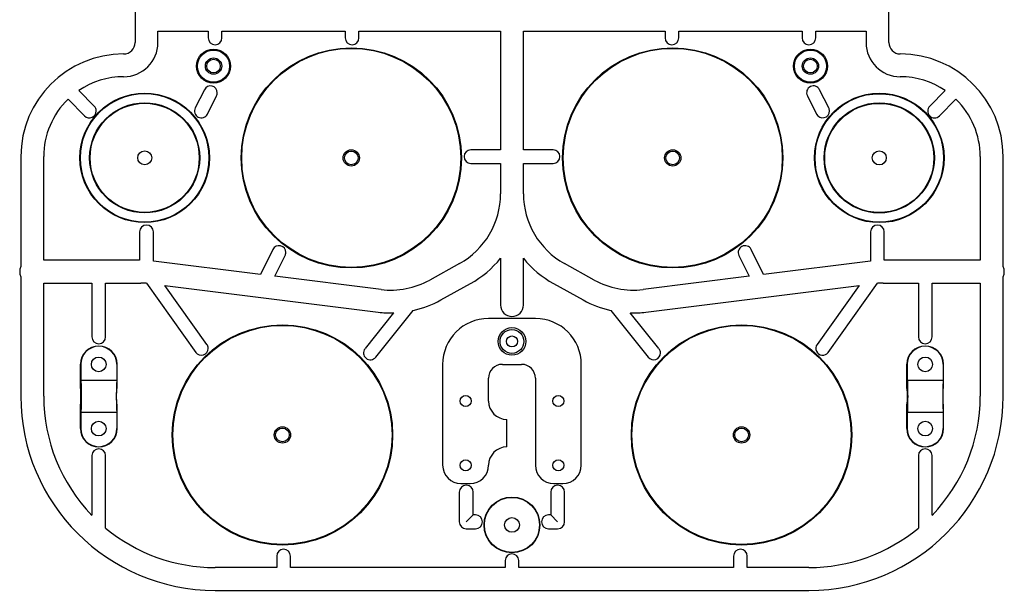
# Model space of a CAD drawing. Extents: x 81 to 296, y 2 to 279.
# Tile 1 of 3: x 81 to 296, y 2 to 127. Entities that reach past the tile are written whole.
import ezdxf

# ---------------------------------------------------------------- set-up
doc = ezdxf.new("R2010")
doc.units = 0
doc.header["$MEASUREMENT"] = 0
doc.layers.get('0').update_dxf_attribs({"linetype": 'CONTINUOUS'})

msp = doc.modelspace()

# ---------------------------------------------------------------- linework, layer by layer
at = {"color": 7, "linetype": 'CONTINUOUS'}
for p, q in [((106.22, 252.88), (106.22, 122.3)), ((271.22, 122.3), (271.22, 252.88)), ((111.22, 122.3), (111.22, 124.8)), ((111.22, 124.8), (122.22, 124.8)), ((122.22, 124.8), (122.22, 123.3)), ((125.22, 124.8), (152.22, 124.8)), ((125.22, 123.3), (125.22, 124.8)), ((152.22, 124.8), (152.22, 123.3)), ((155.22, 124.8), (186.22, 124.8)), ((155.22, 123.3), (155.22, 124.8)), ((186.22, 124.8), (186.22, 98.8)), ((186.22, 124.8), (186.22, 98.8)), ((191.22, 124.8), (222.22, 124.8)), ((191.22, 98.8), (191.22, 124.8)), ((191.22, 98.8), (191.22, 124.8)), ((222.22, 124.8), (222.22, 123.3)), ((225.22, 124.8), (252.22, 124.8)), ((225.22, 123.3), (225.22, 124.8)), ((252.22, 124.8), (252.22, 123.3)), ((255.22, 124.8), (266.22, 124.8)), ((255.22, 123.3), (255.22, 124.8)), ((266.22, 124.8), (266.22, 122.3)), ((97.28, 108.36), (93.88, 111.77)), ((121.38, 111.97), (119.38, 107.97)), ((122.07, 106.63), (124.07, 110.63)), ((253.38, 110.63), (255.38, 106.63)), ((258.07, 107.97), (256.07, 111.97)), ((283.57, 111.77), (280.16, 108.36)), ((91.54, 109.87), (95.16, 106.24)), ((282.28, 106.24), (285.91, 109.87)), ((81.22, 97.3), (81.22, 73.22)), ((86.22, 74.6), (86.22, 97.3)), ((186.22, 98.8), (179.72, 98.8)), ((197.72, 98.8), (191.22, 98.8)), ((291.22, 97.3), (291.22, 74.6)), ((296.22, 73.22), (296.22, 97.3)), ((179.72, 95.8), (186.22, 95.8)), ((186.22, 95.8), (186.22, 89.18)), ((186.22, 95.8), (186.22, 89.18)), ((191.22, 89.18), (191.22, 95.8)), ((191.22, 95.8), (197.72, 95.8)), ((191.22, 89.18), (191.22, 95.8)), ((107.22, 80.8), (107.22, 74.6)), ((110.22, 74.44), (110.22, 80.8)), ((267.22, 80.8), (267.22, 74.44)), ((270.22, 74.6), (270.22, 80.8)), ((136.38, 76.97), (133.65, 71.51)), ((136.81, 71.11), (139.07, 75.63)), ((238.38, 75.63), (240.64, 71.11)), ((243.8, 71.51), (241.07, 76.97)), ((107.22, 74.6), (86.22, 74.6)), ((133.65, 71.51), (110.27, 74.43)), ((177.22, 73.89), (170.72, 70.27)), ((186.22, 75.04), (186.22, 64.8)), ((191.22, 64.8), (191.22, 75.04)), ((206.73, 70.27), (200.23, 73.89)), ((267.18, 74.43), (243.8, 71.51)), ((291.22, 74.6), (270.22, 74.6)), ((81.22, 70.99), (81.22, 44.8)), ((86.22, 44.8), (86.22, 69.6)), ((86.22, 69.6), (96.77, 69.6)), ((96.77, 69.6), (96.77, 57.8)), ((99.77, 69.6), (107.48, 69.6)), ((99.77, 57.8), (99.77, 69.6)), ((108.7, 69.56), (119.5, 54.43)), ((121.94, 56.18), (112.72, 69.08)), ((112.72, 69.08), (159.43, 63.25)), ((160.05, 68.21), (136.81, 71.11)), ((173.15, 65.9), (179.65, 69.52)), ((197.8, 69.52), (204.3, 65.9)), ((240.64, 71.11), (217.4, 68.21)), ((218.02, 63.25), (264.72, 69.08)), ((264.72, 69.08), (255.5, 56.18)), ((257.94, 54.43), (268.75, 69.56)), ((269.97, 69.6), (277.67, 69.6)), ((277.67, 69.6), (277.67, 57.8)), ((280.67, 69.6), (291.22, 69.6)), ((280.67, 57.8), (280.67, 69.6)), ((291.22, 69.6), (291.22, 44.8)), ((296.22, 44.8), (296.22, 70.99)), ((162.82, 63.08), (156.55, 55.24)), ((158.9, 53.37), (167.09, 63.6)), ((210.36, 63.6), (218.55, 53.37)), ((220.9, 55.24), (214.62, 63.08)), ((193.85, 61.85), (183.59, 61.85)), ((98.28, 55.82), (98.26, 55.82)), ((98.28, 55.76), (98.26, 55.76)), ((279.18, 55.82), (279.16, 55.82)), ((279.18, 55.76), (279.16, 55.76)), ((94.25, 46.48), (94.25, 51.81)), ((94.31, 51.81), (94.31, 48.29)), ((102.23, 51.81), (102.23, 48.29)), ((102.29, 46.48), (102.29, 51.81)), ((173.54, 51.8), (173.54, 29.69)), ((186.61, 51.8), (190.83, 51.8)), ((203.9, 29.69), (203.9, 51.8)), ((275.15, 46.48), (275.15, 51.81)), ((275.21, 51.81), (275.21, 48.29)), ((283.13, 51.81), (283.13, 48.29)), ((283.19, 46.48), (283.19, 51.81)), ((102.23, 48.29), (94.31, 48.29)), ((183.59, 43.76), (183.59, 48.78)), ((193.85, 48.78), (193.85, 29.69)), ((283.13, 48.29), (275.21, 48.29)), ((94.31, 46.48), (94.25, 46.48)), ((102.23, 46.48), (102.29, 46.48)), ((275.21, 46.48), (275.15, 46.48)), ((283.13, 46.48), (283.19, 46.48)), ((94.25, 43.06), (94.31, 43.06)), ((94.25, 37.72), (94.25, 43.06)), ((94.31, 41.25), (94.31, 37.72)), ((102.23, 41.25), (94.31, 41.25)), ((102.29, 43.06), (102.23, 43.06)), ((102.23, 41.25), (102.23, 37.72)), ((102.29, 37.72), (102.29, 43.06)), ((275.15, 43.06), (275.21, 43.06)), ((275.15, 37.72), (275.15, 43.06)), ((283.13, 41.25), (275.21, 41.25)), ((275.21, 41.25), (275.21, 37.72)), ((283.19, 43.06), (283.13, 43.06)), ((283.13, 41.25), (283.13, 37.72)), ((283.19, 37.72), (283.19, 43.06)), ((187.61, 33.71), (187.61, 39.74)), ((98.28, 33.77), (98.26, 33.77)), ((98.28, 33.71), (98.26, 33.71)), ((279.18, 33.77), (279.16, 33.77)), ((279.18, 33.71), (279.16, 33.71)), ((96.77, 31.8), (96.77, 18.73)), ((99.77, 15.95), (99.77, 31.8)), ((277.67, 31.8), (277.67, 15.95)), ((280.67, 18.73), (280.67, 31.8)), ((177.19, 23.8), (177.19, 17.3)), ((177.56, 25.67), (179.57, 25.67)), ((180.25, 18.83), (180.25, 23.8)), ((197.19, 23.8), (197.19, 18.83)), ((197.87, 25.67), (199.88, 25.67)), ((200.25, 17.3), (200.25, 23.8)), ((180.25, 18.83), (178.72, 17.3)), ((180.72, 18.83), (180.25, 18.83)), ((197.19, 18.83), (196.72, 18.83)), ((197.19, 18.83), (198.72, 17.3)), ((178.72, 15.77), (180.72, 15.77)), ((196.72, 15.77), (198.72, 15.77)), ((137.22, 9.8), (137.22, 7.3)), ((140.22, 7.3), (140.22, 9.8)), ((187.22, 8.8), (187.22, 7.3)), ((187.22, 8.8), (187.22, 7.3)), ((190.22, 7.3), (190.22, 8.8)), ((190.22, 7.3), (190.22, 8.8)), ((237.22, 9.8), (237.22, 7.3)), ((240.22, 7.3), (240.22, 9.8)), ((137.22, 7.3), (123.72, 7.3)), ((187.22, 7.3), (140.22, 7.3)), ((237.22, 7.3), (190.22, 7.3)), ((253.72, 7.3), (240.22, 7.3)), ((123.72, 2.3), (188.72, 2.3)), ((188.72, 2.3), (253.72, 2.3))]:
    msp.add_line(p, q, dxfattribs=at)
at = {"color": 7, "linetype": 'CONTINUOUS', "flags": 128}
for points in [[(94.31, 48.29), (94.34, 48.23), (94.36, 48.07), (94.38, 47.81), (94.39, 47.46), (94.41, 47.03), (94.42, 46.53), (94.43, 45.97), (94.43, 45.38), (94.44, 44.77), (94.43, 44.16), (94.43, 43.57), (94.42, 43.01), (94.41, 42.51), (94.39, 42.07), (94.38, 41.72), (94.36, 41.46), (94.34, 41.3), (94.31, 41.25)], [(102.23, 48.29), (102.21, 48.23), (102.19, 48.05), (102.17, 47.76), (102.15, 47.37), (102.14, 46.89), (102.12, 46.34), (102.12, 45.73), (102.11, 45.09), (102.11, 44.44), (102.12, 43.81), (102.12, 43.2), (102.14, 42.65), (102.15, 42.17), (102.17, 41.78), (102.19, 41.49), (102.21, 41.31), (102.23, 41.25)], [(275.21, 48.29), (275.24, 48.23), (275.26, 48.07), (275.28, 47.81), (275.29, 47.46), (275.31, 47.03), (275.32, 46.53), (275.33, 45.97), (275.33, 45.38), (275.34, 44.77), (275.33, 44.16), (275.33, 43.57), (275.32, 43.01), (275.31, 42.51), (275.29, 42.07), (275.28, 41.72), (275.26, 41.46), (275.24, 41.3), (275.21, 41.25)], [(283.13, 48.29), (283.11, 48.23), (283.09, 48.05), (283.07, 47.76), (283.05, 47.37), (283.04, 46.89), (283.02, 46.34), (283.02, 45.73), (283.01, 45.09), (283.01, 44.44), (283.02, 43.81), (283.02, 43.2), (283.04, 42.65), (283.05, 42.17), (283.07, 41.78), (283.09, 41.49), (283.11, 41.31), (283.13, 41.25)], [(94.31, 43.06), (94.32, 43.09), (94.33, 43.16), (94.34, 43.29), (94.35, 43.46), (94.36, 43.67), (94.37, 43.91), (94.37, 44.18), (94.37, 44.47), (94.37, 44.77), (94.37, 45.06), (94.37, 45.35), (94.37, 45.62), (94.36, 45.87), (94.35, 46.08), (94.34, 46.25), (94.33, 46.37), (94.32, 46.45), (94.31, 46.48)], [(102.23, 43.06), (102.22, 43.09), (102.21, 43.18), (102.2, 43.32), (102.19, 43.51), (102.19, 43.74), (102.18, 44.01), (102.18, 44.3), (102.18, 44.61), (102.18, 44.93), (102.18, 45.24), (102.18, 45.53), (102.19, 45.8), (102.19, 46.03), (102.2, 46.22), (102.21, 46.36), (102.22, 46.45), (102.23, 46.48)], [(275.21, 43.06), (275.22, 43.09), (275.23, 43.16), (275.24, 43.29), (275.25, 43.46), (275.26, 43.67), (275.27, 43.91), (275.27, 44.18), (275.27, 44.47), (275.27, 44.77), (275.27, 45.06), (275.27, 45.35), (275.27, 45.62), (275.26, 45.87), (275.25, 46.08), (275.24, 46.25), (275.23, 46.37), (275.22, 46.45), (275.21, 46.48)], [(283.13, 43.06), (283.12, 43.09), (283.11, 43.18), (283.1, 43.32), (283.09, 43.51), (283.09, 43.74), (283.08, 44.01), (283.08, 44.3), (283.08, 44.61), (283.08, 44.93), (283.08, 45.24), (283.08, 45.53), (283.09, 45.8), (283.09, 46.03), (283.1, 46.22), (283.11, 46.36), (283.12, 46.45), (283.13, 46.48)]]:
    msp.add_lwpolyline(points, dxfattribs=at)
at = {"color": 7, "linetype": 'CONTINUOUS'}
for centre, radius in [((123.39, 117.13), 3.73), ((153.55, 97.03), 24.12), ((153.55, 97.03), 23.98), ((223.9, 97.03), 24.12), ((223.9, 97.03), 23.98), ((254.05, 117.13), 3.73), ((123.39, 117.13), 3.52), ((123.39, 117.13), 1.79), ((123.39, 117.13), 1.49), ((254.05, 117.13), 3.52), ((254.05, 117.13), 1.79), ((254.05, 117.13), 1.49), ((108.32, 97.03), 14.18), ((108.32, 97.03), 14.07), ((269.12, 97.02), 14.18), ((269.12, 97.02), 14.07), ((108.32, 97.03), 12.06), ((108.32, 97.03), 11.95), ((269.12, 97.02), 12.06), ((269.12, 97.02), 11.95), ((108.32, 97.03), 1.53), ((153.55, 97.03), 1.79), ((153.55, 97.03), 1.49), ((223.9, 97.03), 1.79), ((223.9, 97.03), 1.49), ((269.12, 97.02), 1.53), ((138.48, 36.35), 24.12), ((238.97, 36.35), 24.12), ((138.48, 36.35), 23.98), ((188.72, 56.82), 3.02), ((188.72, 56.82), 2.61), ((238.97, 36.35), 23.98), ((188.72, 56.82), 1.21), ((98.27, 51.8), 1.61), ((279.17, 51.8), 1.61), ((178.57, 43.76), 1.21), ((198.87, 43.76), 1.21), ((98.27, 37.73), 1.61), ((279.17, 37.73), 1.61), ((138.48, 36.35), 1.79), ((138.48, 36.35), 1.49), ((238.97, 36.35), 1.79), ((238.97, 36.35), 1.49), ((178.57, 29.69), 1.21), ((198.87, 29.69), 1.21), ((188.72, 16.62), 6.11), ((188.72, 16.62), 6.03), ((188.72, 16.62), 1.61)]:
    msp.add_circle(centre, radius, dxfattribs=at)
for centre, radius, start, end in [((123.72, 123.3), 1.5, 180, 0), ((153.72, 123.3), 1.5, 180, 0), ((223.72, 123.3), 1.5, 180, 0), ((253.72, 123.3), 1.5, 180, 0), ((103.72, 122.3), 2.5, 270, 0), ((103.72, 122.3), 7.5, 270, 0), ((273.72, 122.3), 7.5, 180, 270), ((273.72, 122.3), 2.5, 180, 270), ((103.72, 97.3), 22.5, 90, 180), ((273.72, 97.3), 22.5, 0, 90), ((103.72, 97.3), 17.5, 90, 124.238), ((273.72, 97.3), 17.5, 55.762, 90), ((122.72, 111.3), 1.5, 0, 153.4349), ((254.72, 111.3), 1.5, 26.5651, 206.5651), ((122.72, 111.3), 1.5, 333.4349, 0), ((103.72, 97.3), 17.5, 134.1233, 180), ((96.22, 107.3), 1.5, 0, 45), ((120.72, 107.3), 1.5, 153.4349, 333.4349), ((256.72, 107.3), 1.5, 0, 26.5651), ((281.22, 107.3), 1.5, 135, 315), ((273.72, 97.3), 17.5, 0, 45.8767), ((96.22, 107.3), 1.5, 225, 0), ((256.72, 107.3), 1.5, 206.5651, 0), ((179.72, 97.3), 1.5, 90, 270), ((197.72, 97.3), 1.5, 0, 90), ((197.72, 97.3), 1.5, 270, 0), ((168.72, 89.18), 17.5, 299.0546, 0), ((208.72, 89.18), 17.5, 180, 240.9454), ((108.72, 80.8), 1.5, 0, 180), ((268.72, 80.8), 1.5, 0, 180), ((137.72, 76.3), 1.5, 0, 153.4349), ((239.72, 76.3), 1.5, 26.5651, 206.5651), ((137.72, 76.3), 1.5, 333.4349, 0), ((168.72, 89.18), 22.5, 299.0546, 321.0576), ((208.72, 89.18), 22.5, 218.9424, 240.9454), ((83.46, 72.1), 2.5, 153.5084, 206.4916), ((293.99, 72.1), 2.5, 333.5084, 26.4916), ((107.48, 52.1), 17.5, 86.0096, 90), ((162.22, 85.57), 17.5, 262.875, 299.0546), ((215.23, 85.57), 17.5, 240.9454, 277.125), ((269.97, 52.1), 17.5, 90, 93.9904), ((162.22, 85.57), 22.5, 282.4821, 299.0546), ((188.72, 64.8), 2.5, 180, 0), ((215.23, 85.57), 22.5, 240.9454, 257.5179), ((162.22, 85.57), 22.5, 262.875, 271.5335), ((215.23, 85.57), 22.5, 268.4665, 277.125), ((183.59, 51.8), 10.05, 90, 180), ((193.85, 51.8), 10.05, 0, 90), ((98.27, 57.8), 1.5, 180, 0), ((120.72, 55.3), 1.5, 0, 35.5377), ((256.72, 55.3), 1.5, 144.4623, 324.4623), ((279.17, 57.8), 1.5, 180, 0), ((98.26, 51.81), 4.01, 90, 180), ((98.26, 51.81), 3.95, 90, 180), ((98.28, 51.81), 4.01, 0, 90), ((98.28, 51.81), 3.95, 0, 90), ((120.72, 55.3), 1.5, 215.5377, 0), ((157.72, 54.3), 1.5, 141.3402, 321.3402), ((219.72, 54.3), 1.5, 218.6598, 0), ((219.72, 54.3), 1.5, 0, 38.6598), ((279.16, 51.81), 4.01, 90, 180), ((279.16, 51.81), 3.95, 90, 180), ((279.18, 51.81), 4.01, 0, 90), ((279.18, 51.81), 3.95, 0, 90), ((186.61, 48.78), 3.02, 90, 180), ((190.83, 48.78), 3.02, 0, 90), ((123.72, 44.8), 42.5, 180, 270), ((123.72, 44.8), 37.5, 180, 224.0555), ((187.61, 43.76), 4.02, 180, 270), ((253.72, 44.8), 42.5, 270, 0), ((253.72, 44.8), 37.5, 315.9445, 0), ((98.26, 37.72), 4.01, 180, 270), ((98.26, 37.72), 3.95, 180, 270), ((98.28, 37.72), 4.01, 270, 0), ((98.28, 37.72), 3.95, 270, 0), ((279.16, 37.72), 4.01, 180, 270), ((279.16, 37.72), 3.95, 180, 270), ((279.18, 37.72), 3.95, 270, 0), ((279.18, 37.72), 4.01, 270, 0), ((98.27, 31.8), 1.5, 0, 180), ((187.61, 29.69), 4.02, 90, 180), ((279.17, 31.8), 1.5, 0, 180), ((177.56, 29.69), 4.02, 180, 270), ((179.57, 29.69), 4.02, 270, 0), ((197.87, 29.69), 4.02, 180, 270), ((199.88, 29.69), 4.02, 270, 0), ((178.72, 23.8), 1.53, 0, 180), ((198.72, 23.8), 1.53, 0, 180), ((178.72, 17.3), 1.53, 180, 270), ((180.72, 17.3), 1.53, 0, 90), ((180.72, 17.3), 1.53, 270, 0), ((196.72, 17.3), 1.53, 90, 270), ((198.72, 17.3), 1.53, 270, 0), ((123.72, 44.8), 37.5, 230.3075, 270), ((253.72, 44.8), 37.5, 270, 309.6925), ((138.72, 9.8), 1.5, 0, 180), ((238.72, 9.8), 1.5, 0, 180), ((188.72, 8.8), 1.5, 0, 180), ((188.72, 8.8), 1.5, 0, 180)]:
    msp.add_arc(centre, radius, start, end, dxfattribs=at)

doc.saveas('drawing.dxf')
